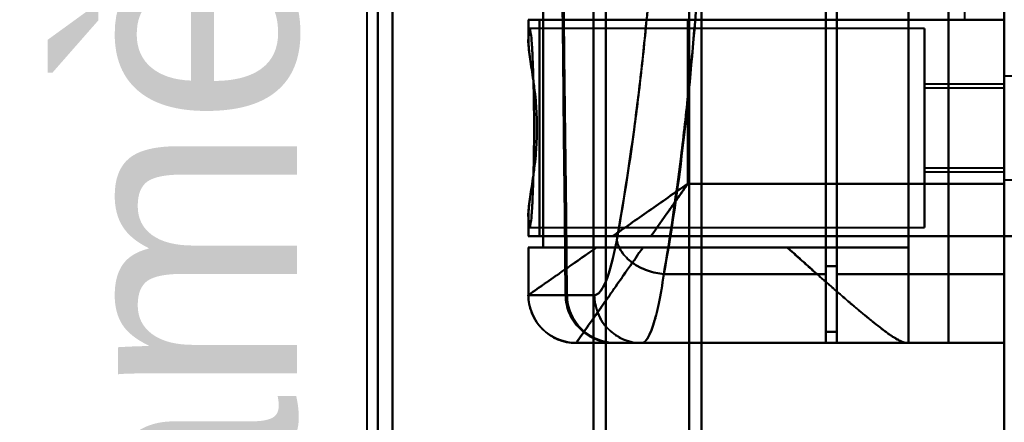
# Model space of a CAD drawing. Header units: millimetres. Extents: x -1087 to 1688, y -120 to 1046.
# Tile 28 of 78: x -647 to -585, y 799 to 824. Entities that reach past the tile are written whole.
import ezdxf

# ---------------------------------------------------------------- set-up
doc = ezdxf.new("R2010")
doc.units = ezdxf.units.MM
doc.layers.add('A-GENM', color=13, linetype='Continuous', lineweight=40)
doc.layers.add('G-IMPT', color=8, linetype='Continuous', lineweight=40)
doc.styles.add('Arial_1', font='arial.ttf', dxfattribs={"height": 14.6304})

# ---------------------------------------------------------------- blocks, each defined once
blk = doc.blocks.new('Souche connecteur circulaire R23 - Souche connecteur circulaire R23-755164-Arrière')
at = {"layer": 'A-GENM'}
blk.add_line((-625, 927.5), (-625, 770), dxfattribs=at)
blk = doc.blocks.new('NEXA 1000 CALQUES_dwg-755156-Arrière')
at = {"layer": 'G-IMPT'}
for p, q in [((-604, 616.883), (-604, 921.872)), ((-604, 921.872), (-604, 616.883)), ((-604.773, 617.429), (-604.773, 921.281)), ((-604.773, 921.281), (-604.773, 617.429)), ((-623.387, 617.839), (-623.387, 920.838)), ((-623.387, 920.838), (-623.387, 617.839)), ((-610, 617.839), (-610, 920.838)), ((-610, 920.838), (-610, 617.839)), ((-624.3, 618.386), (-624.3, 920.246)), ((-624.3, 920.246), (-624.3, 618.386)), ((-610.773, 618.386), (-610.773, 920.246)), ((-610.773, 920.246), (-610.773, 618.386)), ((-604, 604.872), (-604, 909.862)), ((-604, 909.862), (-604, 604.872)), ((-604.773, 605.464), (-604.773, 909.315)), ((-604.773, 909.315), (-604.773, 605.464)), ((-623.387, 605.907), (-623.387, 908.906)), ((-623.387, 908.906), (-623.387, 605.907)), ((-610, 605.907), (-610, 908.906)), ((-610, 908.906), (-610, 605.907)), ((-624.3, 606.498), (-624.3, 908.359)), ((-624.3, 908.359), (-624.3, 606.498)), ((-610.773, 606.498), (-610.773, 908.359)), ((-610.773, 908.359), (-610.773, 606.498)), ((-596.2, 808.194), (-596.2, 878.194)), ((-596.2, 878.194), (-596.2, 808.194)), ((-595.5, 878.194), (-595.5, 808.194)), ((-595.5, 808.194), (-595.5, 878.194)), ((-585, 878.194), (-585, 808.194)), ((-596.2, 877.713), (-596.2, 808.693)), ((-596.2, 808.693), (-596.2, 877.713)), ((-595.5, 808.693), (-595.5, 877.713)), ((-595.5, 877.713), (-595.5, 808.693)), ((-614.861, 824.172), (-614.861, 822.846)), ((-604.861, 824.172), (-614.861, 824.172)), ((-614.861, 824.172), (-604.861, 824.172)), ((-614.152, 824.172), (-614.857, 824.172)), ((-608.861, 824.172), (-604.861, 824.172)), ((-604.861, 824.172), (-608.861, 824.172)), ((-604.861, 824.172), (-600.861, 824.172)), ((-600.861, 824.172), (-604.861, 824.172)), ((-590, 823.622), (-614.77, 823.622)), ((-590, 817.372), (-590, 823.622)), ((-590, 823.622), (-590, 817.372)), ((-582.785, 820.622), (-585, 820.622)), ((-582.785, 820.622), (-585, 820.622)), ((-585, 820.622), (-585, 817.372)), ((-585, 817.372), (-585, 820.622)), ((-585, 820.622), (-585, 817.372)), ((-585, 817.372), (-585, 820.622)), ((-585, 820.122), (-590, 820.122)), ((-590, 820.122), (-590, 817.372)), ((-590, 817.372), (-590, 820.122)), ((-585, 819.872), (-590, 819.872)), ((-590, 817.372), (-590, 819.872)), ((-590, 819.872), (-590, 817.372)), ((-585, 820.187), (-585, 814.122)), ((-585, 817.372), (-585, 820.122)), ((-585, 820.122), (-585, 817.372)), ((-585, 817.372), (-585, 819.872)), ((-585, 819.872), (-585, 817.372)), ((-585, 818.997), (-585, 814.122)), ((-590, 814.872), (-590, 817.372)), ((-590, 817.372), (-590, 814.872)), ((-590, 811.122), (-590, 817.372)), ((-590, 817.372), (-590, 814.622)), ((-590, 817.372), (-590, 811.122)), ((-590, 814.622), (-590, 817.372)), ((-585, 817.372), (-585, 814.558)), ((-585, 814.872), (-585, 817.372)), ((-585, 814.122), (-585, 817.372)), ((-585, 817.372), (-585, 814.872)), ((-585, 817.372), (-585, 815.747)), ((-585, 814.622), (-585, 817.372)), ((-585, 814.122), (-585, 817.372)), ((-585, 817.372), (-585, 814.622)), ((-590, 814.872), (-585, 814.872)), ((-590, 814.622), (-585, 814.622)), ((-585, 814.122), (-582.785, 814.122)), ((-585, 814.122), (-582.785, 814.122)), ((-585, 813.872), (-585, 810.572)), ((-585, 810.572), (-585, 813.872)), ((-614.861, 811.898), (-614.861, 810.572)), ((-614.77, 811.122), (-590, 811.122)), ((-609.576, 810.572), (-614.861, 810.572)), ((-614.861, 810.572), (-609.576, 810.572)), ((-614.152, 810.572), (-614.857, 810.572)), ((-614.857, 810.572), (-614.152, 810.572)), ((-584.4, 810.572), (-585, 810.572)), ((-614.861, 809.872), (-614.861, 806.872)), ((-610.575, 809.872), (-614.861, 809.872)), ((-614.861, 809.872), (-610.575, 809.872)), ((-613.936, 809.872), (-614.857, 809.872)), ((-614.857, 809.872), (-613.936, 809.872)), ((-598.615, 809.872), (-591, 809.872)), ((-591, 809.872), (-598.615, 809.872)), ((-596.2, 808.693), (-596.2, 804.572)), ((-596.2, 804.572), (-596.2, 808.693)), ((-595.5, 804.572), (-595.5, 808.693)), ((-595.5, 808.693), (-595.5, 804.572)), ((-596.2, 803.872), (-596.2, 808.194)), ((-596.2, 808.194), (-596.2, 803.872)), ((-595.5, 808.194), (-595.5, 803.872)), ((-595.5, 803.872), (-595.5, 808.194)), ((-585, 808.194), (-585, 803.872)), ((-614.857, 806.872), (-614.86, 806.872)), ((-614.86, 806.872), (-614.857, 806.872)), ((-614.857, 806.872), (-612.52, 806.872)), ((-612.52, 806.872), (-614.857, 806.872)), ((-612.437, 806.872), (-610.72, 806.872)), ((-610.72, 806.872), (-612.437, 806.872)), ((-596.2, 804.572), (-595.5, 804.572)), ((-611.861, 803.872), (-611.858, 803.872)), ((-611.861, 803.872), (-611.858, 803.872)), ((-611.858, 803.872), (-611.861, 803.872)), ((-611.858, 803.872), (-609.465, 803.872)), ((-609.465, 803.872), (-611.858, 803.872)), ((-609.381, 803.872), (-607.755, 803.872)), ((-609.381, 803.872), (-607.755, 803.872)), ((-607.755, 803.872), (-609.381, 803.872)), ((-607.755, 803.872), (-596.2, 803.872)), ((-595.5, 803.872), (-585, 803.872)), ((-591, 803.872), (-591.17, 803.872)), ((-591.17, 803.872), (-591, 803.872))]:
    blk.add_line(p, q, dxfattribs=at)
at = {"layer": 'G-IMPT', "flags": 128}
for points in [[(-585, 972.772), (-585, 761.822), (-585, 550.872), (-585, 339.922), (-585, 128.972)], [(-591, 882.872), (-591, 863.122), (-591, 843.372), (-591, 823.622), (-591, 803.872)], [(-591, 803.872), (-591, 823.622), (-591, 843.372), (-591, 863.122), (-591, 882.872)], [(-588.509, 882.872), (-588.509, 863.122), (-588.509, 843.372), (-588.509, 823.622), (-588.509, 803.872)], [(-588.509, 803.872), (-588.509, 823.622), (-588.509, 843.372), (-588.509, 863.122), (-588.509, 882.872)], [(-585, 882.872), (-585, 863.122), (-585, 843.372), (-585, 823.622), (-585, 803.872)], [(-585, 810.572), (-585, 826.972), (-585, 843.372), (-585, 859.772), (-585, 876.172)], [(-585, 810.572), (-585, 826.972), (-585, 843.372), (-585, 859.772), (-585, 876.172)], [(-585, 810.572), (-585, 826.972), (-585, 843.372), (-585, 859.772), (-585, 876.172)], [(-585, 876.172), (-585, 859.772), (-585, 843.372), (-585, 826.972), (-585, 810.572)], [(-585, 872.872), (-585, 858.122), (-585, 843.372), (-585, 828.622), (-585, 813.872)], [(-585, 813.872), (-585, 828.622), (-585, 843.372), (-585, 858.122), (-585, 872.872)], [(-587.5, 862.572), (-587.5, 852.972), (-587.5, 843.372), (-587.5, 833.772), (-587.5, 824.172)], [(-612.738, 826.827), (-612.684, 821.838), (-612.63, 816.848), (-612.575, 811.86), (-612.52, 806.872)], [(-612.52, 806.872), (-612.575, 811.86), (-612.63, 816.848), (-612.684, 821.838), (-612.738, 826.827)], [(-612.437, 806.872), (-612.494, 811.877), (-612.549, 816.882), (-612.605, 821.888), (-612.659, 826.894)], [(-612.659, 826.894), (-612.605, 821.888), (-612.549, 816.882), (-612.494, 811.877), (-612.437, 806.872)], [(-595.5, 804.572), (-595.5, 810.153), (-595.5, 815.733), (-595.5, 821.314), (-595.5, 826.894)], [(-595.5, 826.894), (-595.5, 821.314), (-595.5, 815.733), (-595.5, 810.153), (-595.5, 804.572)], [(-595.5, 826.827), (-595.5, 821.089), (-595.5, 815.35), (-595.5, 809.611), (-595.5, 803.872)], [(-595.5, 803.872), (-595.5, 809.611), (-595.5, 815.35), (-595.5, 821.089), (-595.5, 826.827)], [(-613.936, 809.872), (-613.936, 813.622), (-613.936, 817.372), (-613.936, 821.122), (-613.936, 824.872)], [(-613.936, 824.872), (-613.936, 821.122), (-613.936, 817.372), (-613.936, 813.622), (-613.936, 809.872)], [(-591, 809.872), (-591, 813.622), (-591, 817.372), (-591, 821.122), (-591, 824.872)], [(-591, 824.872), (-591, 821.122), (-591, 817.372), (-591, 813.622), (-591, 809.872)], [(-614.857, 822.999), (-614.857, 823.292), (-614.857, 823.586), (-614.857, 823.879), (-614.857, 824.172)], [(-614.857, 824.172), (-614.857, 823.879), (-614.857, 823.586), (-614.857, 823.292), (-614.857, 822.999)], [(-587.5, 824.172), (-594.163, 824.172), (-600.826, 824.172), (-607.489, 824.172), (-614.152, 824.172)], [(-614.152, 824.172), (-614.152, 820.772), (-614.152, 817.372), (-614.152, 813.972), (-614.152, 810.572)], [(-614.152, 824.172), (-607.489, 824.172), (-600.826, 824.172), (-594.163, 824.172), (-587.5, 824.172)], [(-614.152, 810.572), (-614.152, 813.972), (-614.152, 817.372), (-614.152, 820.772), (-614.152, 824.172)], [(-587.5, 824.172), (-591.84, 824.172), (-596.18, 824.172), (-600.521, 824.172), (-604.861, 824.172)], [(-604.861, 824.172), (-604.861, 821.597), (-604.861, 819.022), (-604.861, 816.447), (-604.861, 813.872)], [(-604.861, 813.872), (-604.861, 816.447), (-604.861, 819.022), (-604.861, 821.597), (-604.861, 824.172)], [(-587.5, 824.172), (-586.875, 824.172), (-586.25, 824.172), (-585.625, 824.172), (-585, 824.172)], [(-585, 824.172), (-585.625, 824.172), (-586.25, 824.172), (-586.875, 824.172), (-587.5, 824.172)], [(-604.861, 813.872), (-599.896, 813.872), (-594.93, 813.872), (-589.965, 813.872), (-585, 813.872)], [(-585, 813.872), (-589.965, 813.872), (-594.93, 813.872), (-599.896, 813.872), (-604.861, 813.872)], [(-614.857, 810.572), (-614.857, 810.866), (-614.857, 811.159), (-614.857, 811.453), (-614.857, 811.746)], [(-614.857, 811.746), (-614.857, 811.453), (-614.857, 811.159), (-614.857, 810.866), (-614.857, 810.572)], [(-614.152, 810.572), (-606.864, 810.572), (-599.576, 810.572), (-592.288, 810.572), (-585, 810.572)], [(-585, 810.572), (-592.288, 810.572), (-599.576, 810.572), (-606.864, 810.572), (-614.152, 810.572)], [(-585, 810.572), (-590.543, 810.572), (-596.085, 810.572), (-601.628, 810.572), (-607.17, 810.572)], [(-607.17, 810.572), (-601.628, 810.572), (-596.085, 810.572), (-590.543, 810.572), (-585, 810.572)], [(-583, 810.572), (-583.5, 810.572), (-584, 810.572), (-584.5, 810.572), (-585, 810.572)], [(-585, 291.172), (-585, 421.022), (-585, 550.872), (-585, 680.722), (-585, 810.572)], [(-585, 810.572), (-584.5, 810.572), (-584, 810.572), (-583.5, 810.572), (-583, 810.572)], [(-614.857, 809.872), (-614.857, 809.122), (-614.857, 808.372), (-614.857, 807.622), (-614.857, 806.872)], [(-614.857, 806.872), (-614.857, 807.622), (-614.857, 808.372), (-614.857, 809.122), (-614.857, 809.872)], [(-591, 809.872), (-596.734, 809.872), (-602.468, 809.872), (-608.202, 809.872), (-613.936, 809.872)], [(-613.936, 809.872), (-608.202, 809.872), (-602.468, 809.872), (-596.734, 809.872), (-591, 809.872)], [(-598.615, 809.872), (-600.876, 809.872), (-603.138, 809.872), (-605.399, 809.872), (-607.661, 809.872)], [(-607.661, 809.872), (-605.399, 809.872), (-603.138, 809.872), (-600.876, 809.872), (-598.615, 809.872)], [(-591, 809.872), (-591, 808.372), (-591, 806.872), (-591, 805.372), (-591, 803.872)], [(-591, 803.872), (-591, 805.372), (-591, 806.872), (-591, 808.372), (-591, 809.872)], [(-595.5, 808.693), (-595.675, 808.693), (-595.85, 808.693), (-596.025, 808.693), (-596.2, 808.693)], [(-596.2, 808.693), (-596.025, 808.693), (-595.85, 808.693), (-595.675, 808.693), (-595.5, 808.693)], [(-596.2, 808.194), (-598.74, 808.194), (-601.28, 808.194), (-603.819, 808.194), (-606.359, 808.194)], [(-606.359, 808.194), (-603.819, 808.194), (-601.28, 808.194), (-598.74, 808.194), (-596.2, 808.194)], [(-595.5, 808.194), (-592.875, 808.194), (-590.25, 808.194), (-587.625, 808.194), (-585, 808.194)], [(-585, 808.194), (-587.625, 808.194), (-590.25, 808.194), (-592.875, 808.194), (-595.5, 808.194)], [(-596.2, 803.872), (-596.2, 804.047), (-596.2, 804.222), (-596.2, 804.397), (-596.2, 804.572)], [(-595.5, 804.572), (-595.675, 804.572), (-595.85, 804.572), (-596.025, 804.572), (-596.2, 804.572)], [(-596.2, 804.572), (-596.2, 804.397), (-596.2, 804.222), (-596.2, 804.047), (-596.2, 803.872)], [(-595.5, 804.572), (-595.675, 804.572), (-595.85, 804.572), (-596.025, 804.572), (-596.2, 804.572)], [(-596.2, 804.572), (-596.025, 804.572), (-595.85, 804.572), (-595.675, 804.572), (-595.5, 804.572)], [(-596.2, 804.572), (-596.025, 804.572), (-595.85, 804.572), (-595.675, 804.572), (-595.5, 804.572)], [(-611.861, 803.872), (-606.688, 803.872), (-601.515, 803.872), (-596.343, 803.872), (-591.17, 803.872)], [(-591.17, 803.872), (-596.343, 803.872), (-601.515, 803.872), (-606.688, 803.872), (-611.861, 803.872)], [(-611.858, 803.872), (-611.158, 803.872), (-609.873, 803.872), (-609.465, 803.872)], [(-595.5, 803.872), (-598.991, 803.872), (-602.483, 803.872), (-605.974, 803.872), (-609.465, 803.872)], [(-609.465, 803.872), (-605.974, 803.872), (-602.483, 803.872), (-598.991, 803.872), (-595.5, 803.872)], [(-596.2, 803.872), (-599.495, 803.872), (-602.791, 803.872), (-606.086, 803.872), (-609.381, 803.872)], [(-609.381, 803.872), (-606.086, 803.872), (-602.791, 803.872), (-599.495, 803.872), (-596.2, 803.872)], [(-596.2, 803.872), (-599.089, 803.872), (-601.977, 803.872), (-604.866, 803.872), (-607.755, 803.872)], [(-607.755, 803.872), (-604.866, 803.872), (-601.977, 803.872), (-599.089, 803.872), (-596.2, 803.872)], [(-585, 803.872), (-587.625, 803.872), (-590.25, 803.872), (-592.875, 803.872), (-595.5, 803.872)], [(-595.5, 803.872), (-592.875, 803.872), (-590.25, 803.872), (-587.625, 803.872), (-585, 803.872)], [(-591, 803.872), (-590.377, 803.872), (-589.754, 803.872), (-589.131, 803.872), (-588.509, 803.872)], [(-588.509, 803.872), (-589.131, 803.872), (-589.754, 803.872), (-590.377, 803.872), (-591, 803.872)], [(-588.509, 803.872), (-587.631, 803.872), (-586.754, 803.872), (-585.877, 803.872), (-585, 803.872)], [(-585, 803.872), (-585.877, 803.872), (-586.754, 803.872), (-587.631, 803.872), (-588.509, 803.872)]]:
    blk.add_lwpolyline(points, dxfattribs=at)
at = {"layer": 'G-IMPT'}
blk.add_arc((-611.861, 806.872), 3, 180, 270, dxfattribs=at)
for centre, ratio in [((-611.858, 806.872), 0.999612), ((-611.858, 806.872), 0.999612), ((-607.755, 806.872), 0.988401)]:
    blk.add_ellipse(centre, major_axis=(0, 3), ratio=ratio, start_param=1.570796, end_param=3.141593, dxfattribs=at)
for points in [[(-606.163, 878.194), (-605.333, 873.509), (-604.098, 862.39), (-603.306, 842.922), (-604.236, 823.567), (-605.514, 812.718), (-606.359, 808.194)], [(-604.861, 813.872), (-605.27, 813.585), (-606.088, 813.014), (-607.297, 812.167), (-608.469, 811.346), (-609.215, 810.826), (-609.576, 810.572)], [(-609.576, 810.572), (-609.205, 810.572), (-608.423, 810.572), (-607.59, 810.572), (-607.17, 810.572)], [(-614.861, 806.872), (-614.861, 806.872), (-614.073, 807.424), (-611.892, 808.951), (-610.575, 809.872)], [(-610.575, 809.872), (-611.233, 809.406), (-612.439, 808.575), (-613.811, 807.613), (-614.667, 807.006), (-614.861, 806.874), (-614.861, 806.872)], [(-607.661, 809.872), (-608.28, 808.987), (-609.441, 807.329), (-610.8, 805.388), (-611.663, 804.154), (-611.861, 803.872), (-611.861, 803.872)], [(-610.72, 806.872), (-610.474, 806.878), (-609.978, 807.484), (-609.515, 809.222), (-609.313, 810.33)], [(-609.313, 810.33), (-609.514, 809.221), (-609.976, 807.488), (-610.479, 806.872), (-610.72, 806.872)], [(-609.313, 810.33), (-609.272, 810.092), (-609.058, 809.58), (-608.382, 808.868), (-607.396, 808.379), (-606.688, 808.224), (-606.359, 808.194)], [(-606.359, 808.194), (-606.688, 808.224), (-607.396, 808.379), (-608.382, 808.868), (-609.058, 809.58), (-609.272, 810.092), (-609.313, 810.33)], [(-606.359, 808.194), (-606.459, 807.512), (-606.67, 806.28), (-607.024, 804.905), (-607.39, 804.065), (-607.633, 803.872), (-607.755, 803.872)], [(-607.755, 803.872), (-607.635, 803.872), (-607.387, 804.068), (-607.025, 804.903), (-606.67, 806.284), (-606.459, 807.504), (-606.359, 808.194)], [(-611.861, 803.872), (-612.214, 803.872), (-612.988, 804.025), (-614.049, 804.684), (-614.708, 805.745), (-614.861, 806.519), (-614.861, 806.872)], [(-612.52, 806.872), (-612.514, 806.666), (-612.467, 806.266), (-612.296, 805.718), (-612.004, 805.194), (-611.624, 804.735), (-611.159, 804.364), (-610.628, 804.081), (-610.075, 803.917), (-609.673, 803.875), (-609.465, 803.872)], [(-609.465, 803.872), (-609.861, 803.872), (-610.654, 804.029), (-611.665, 804.695), (-612.348, 805.691), (-612.515, 806.478), (-612.52, 806.872)], [(-609.381, 803.872), (-609.589, 803.875), (-609.991, 803.917), (-610.544, 804.081), (-611.075, 804.364), (-611.541, 804.735), (-611.921, 805.193), (-612.213, 805.718), (-612.384, 806.266), (-612.431, 806.666), (-612.437, 806.872)], [(-612.437, 806.872), (-612.432, 806.478), (-612.265, 805.691), (-611.581, 804.695), (-610.57, 804.029), (-609.778, 803.872), (-609.381, 803.872)], [(-610.72, 806.872), (-610.72, 806.519), (-610.569, 805.745), (-609.918, 804.684), (-608.869, 804.025), (-608.104, 803.872), (-607.755, 803.872)]]:
    blk.add_open_spline(points, degree=3, dxfattribs=at)
for points, knots in [([(-606.359, 808.194), (-605.975, 810.464), (-605.425, 814.199), (-604.8, 819.659), (-604.25, 825.525), (-603.759, 833.186), (-603.528, 842.96), (-603.688, 852.619), (-604.135, 860.496), (-604.644, 866.359), (-605.251, 872.031), (-605.787, 875.859), (-606.163, 878.194)], [0, 0, 0, 0, 0.125, 0.1875, 0.25, 0.375, 0.5, 0.625, 0.75, 0.8125, 0.875, 1, 1, 1, 1]), ([(-609.313, 810.33), (-608.913, 812.578), (-608.354, 816.125), (-607.729, 821.219), (-607.329, 825.194), (-606.998, 829.433), (-606.743, 833.911), (-606.576, 838.488), (-606.507, 842.986), (-606.542, 847.492), (-606.675, 852.091), (-606.898, 856.607), (-607.201, 860.898), (-607.578, 864.942), (-608.176, 870.147), (-608.722, 873.801), (-609.115, 876.13)], [0, 0, 0, 0, 0.125, 0.1875, 0.25, 0.3125, 0.375, 0.4375, 0.5, 0.5625, 0.625, 0.6875, 0.75, 0.8125, 0.875, 1, 1, 1, 1]), ([(-609.115, 876.13), (-608.737, 873.94), (-608.197, 870.349), (-607.585, 865.024), (-607.072, 859.515), (-606.62, 852.101), (-606.458, 843.006), (-606.692, 833.803), (-607.188, 826.594), (-607.743, 821.085), (-608.374, 815.96), (-608.927, 812.457), (-609.313, 810.33)], [0, 0, 0, 0, 0.125, 0.1875, 0.25, 0.375, 0.5, 0.625, 0.75, 0.8125, 0.875, 1, 1, 1, 1]), ([(-614.498, 817.372), (-614.499, 817.904), (-614.508, 818.964), (-614.534, 820.444), (-614.582, 821.71), (-614.637, 822.71), (-614.699, 823.392), (-614.781, 823.778), (-614.828, 823.454), (-614.857, 822.999)], [0, 0, 0, 0, 0.125, 0.25, 0.375, 0.5, 0.625, 0.75, 1, 1, 1, 1]), ([(-614.857, 822.999), (-614.839, 823.176), (-614.802, 823.428), (-614.755, 823.485), (-614.718, 823.376), (-614.69, 823.217), (-614.668, 823.021), (-614.651, 822.825), (-614.638, 822.661), (-614.626, 822.467), (-614.609, 822.16), (-614.58, 821.514), (-614.549, 820.582), (-614.524, 819.572), (-614.509, 818.807), (-614.5, 818.055), (-614.496, 817.372), (-614.5, 816.69), (-614.509, 815.938), (-614.524, 815.173), (-614.549, 814.163), (-614.58, 813.231), (-614.609, 812.585), (-614.626, 812.277), (-614.638, 812.084), (-614.651, 811.92), (-614.668, 811.723), (-614.69, 811.527), (-614.718, 811.368), (-614.755, 811.26), (-614.802, 811.317), (-614.839, 811.569), (-614.857, 811.746)], [0, 0, 0, 0, 0.0625, 0.125, 0.15625, 0.1875, 0.21875, 0.234375, 0.25, 0.265625, 0.28125, 0.3125, 0.375, 0.40625, 0.4375, 0.46875, 0.5, 0.53125, 0.5625, 0.59375, 0.625, 0.6875, 0.71875, 0.734375, 0.75, 0.765625, 0.78125, 0.8125, 0.84375, 0.875, 0.9375, 1, 1, 1, 1]), ([(-614.857, 811.746), (-614.872, 812.04), (-614.823, 812.546), (-614.7, 813.355), (-614.597, 814.019), (-614.493, 814.781), (-614.4, 815.633), (-614.335, 816.52), (-614.309, 817.374), (-614.335, 818.226), (-614.422, 819.41), (-614.562, 820.506), (-614.7, 821.389), (-614.823, 822.198), (-614.872, 822.704), (-614.857, 822.999)], [0, 0, 0, 0, 0.125, 0.1875, 0.25, 0.3125, 0.375, 0.4375, 0.5, 0.5625, 0.625, 0.75, 0.8125, 0.875, 1, 1, 1, 1]), ([(-614.857, 822.999), (-614.857, 822.87), (-614.849, 822.65), (-614.821, 822.307), (-614.793, 822.026), (-614.754, 821.726), (-614.703, 821.409), (-614.647, 821.072), (-614.596, 820.714), (-614.545, 820.332), (-614.471, 819.797), (-614.406, 819.235), (-614.366, 818.668), (-614.334, 818.094), (-614.321, 817.66), (-614.318, 817.372)], [0, 0, 0, 0, 0.125, 0.1875, 0.25, 0.3125, 0.375, 0.4375, 0.5, 0.5625, 0.625, 0.75, 0.8125, 0.875, 1, 1, 1, 1]), ([(-614.318, 817.372), (-614.321, 817.085), (-614.334, 816.651), (-614.366, 816.076), (-614.406, 815.509), (-614.471, 814.947), (-614.545, 814.412), (-614.596, 814.03), (-614.648, 813.672), (-614.703, 813.335), (-614.754, 813.018), (-614.793, 812.719), (-614.821, 812.438), (-614.848, 812.095), (-614.857, 811.875), (-614.857, 811.746)], [0, 0, 0, 0, 0.125, 0.1875, 0.25, 0.375, 0.4375, 0.5, 0.5625, 0.625, 0.6875, 0.75, 0.8125, 0.875, 1, 1, 1, 1]), ([(-614.857, 811.746), (-614.828, 811.291), (-614.781, 810.967), (-614.699, 811.352), (-614.637, 812.035), (-614.582, 813.035), (-614.534, 814.301), (-614.508, 815.781), (-614.499, 816.84), (-614.498, 817.372)], [0, 0, 0, 0, 0.25, 0.375, 0.5, 0.625, 0.75, 0.875, 1, 1, 1, 1]), ([(-609.576, 810.572), (-608.854, 811.077), (-607.7, 811.885), (-606.088, 813.013), (-605.27, 813.586), (-604.861, 813.872)], [0, 0, 0, 0, 0.5, 0.75, 1, 1, 1, 1]), ([(-607.17, 810.572), (-606.799, 811.101), (-606.228, 811.918), (-605.449, 813.032), (-605.057, 813.592), (-604.861, 813.872)], [0, 0, 0, 0, 0.5, 0.75, 1, 1, 1, 1]), ([(-604.861, 813.872), (-605.057, 813.592), (-605.449, 813.032), (-606.228, 811.919), (-606.8, 811.102), (-607.17, 810.573)], [0, 0, 0, 0, 0.25, 0.5, 1, 1, 1, 1]), ([(-607.17, 810.572), (-607.377, 810.569), (-607.694, 810.573), (-608.106, 810.573), (-608.411, 810.572), (-608.712, 810.573), (-609.105, 810.572), (-609.393, 810.574), (-609.576, 810.572)], [0, 0, 0, 0, 0.25, 0.375, 0.5, 0.625, 0.75, 1, 1, 1, 1]), ([(-611.861, 803.872), (-611.853, 803.872), (-611.708, 804.084), (-611.223, 804.771), (-610.733, 805.476), (-610.117, 806.358), (-609.15, 807.744), (-608.297, 808.987), (-607.661, 809.872)], [0, 0, 0, 0, 0.25, 0.375, 0.5, 0.625, 0.75, 1, 1, 1, 1]), ([(-610.575, 809.872), (-610.363, 809.875), (-610.026, 809.872), (-609.613, 809.872), (-609.373, 809.873), (-609.189, 809.872), (-609.003, 809.872), (-608.816, 809.873), (-608.627, 809.874), (-608.243, 809.872), (-607.916, 809.869), (-607.661, 809.872)], [0, 0, 0, 0, 0.25, 0.375, 0.4375, 0.5, 0.5625, 0.625, 0.6875, 0.75, 1, 1, 1, 1]), ([(-607.661, 809.872), (-607.922, 809.872), (-608.436, 809.872), (-609.448, 809.872), (-610.145, 809.872), (-610.575, 809.872)], [0, 0, 0, 0, 0.25, 0.5, 1, 1, 1, 1]), ([(-591.17, 803.872), (-591.268, 803.889), (-591.475, 803.969), (-591.86, 804.185), (-592.198, 804.398), (-592.587, 804.679), (-593.023, 805.025), (-593.496, 805.411), (-593.996, 805.815), (-594.508, 806.236), (-595.033, 806.69), (-595.574, 807.168), (-596.143, 807.666), (-596.738, 808.183), (-597.552, 808.903), (-598.186, 809.476), (-598.615, 809.872)], [0, 0, 0, 0, 0.125, 0.1875, 0.25, 0.3125, 0.375, 0.4375, 0.5, 0.5625, 0.625, 0.6875, 0.75, 0.8125, 0.875, 1, 1, 1, 1]), ([(-598.615, 809.872), (-598.177, 809.486), (-597.328, 808.729), (-596.135, 807.65), (-595.204, 806.845), (-594.499, 806.247), (-593.997, 805.814), (-593.506, 805.401), (-593.028, 805.021), (-592.584, 804.685), (-592.197, 804.4), (-591.87, 804.171), (-591.492, 803.945), (-591.28, 803.872), (-591.17, 803.872)], [0, 0, 0, 0, 0.125, 0.25, 0.375, 0.4375, 0.5, 0.5625, 0.625, 0.6875, 0.75, 0.8125, 0.875, 1, 1, 1, 1])]:
    blk.add_open_spline(points, degree=3, knots=knots, dxfattribs=at)

msp = doc.modelspace()

# ---------------------------------------------------------------- linework, layer by layer
at = {"color": 94, "lineweight": 30}
for p, q in [((-625, 612.5), (-625, 927.5)), ((-625, 927.5), (-625, 612.5))]:
    msp.add_line(p, q, dxfattribs=at)
at = {"color": 1, "lineweight": 30}
msp.add_line((-625, 612.5), (-625, 927.5), dxfattribs=at)

# ---------------------------------------------------------------- block references
at = {"layer": 'A-GENM'}
msp.add_blockref('Souche connecteur circulaire R23 - Souche connecteur circulaire R23-755164-Arrière', (0, 0), dxfattribs=at)
at = {"layer": 'G-IMPT'}
msp.add_blockref('NEXA 1000 CALQUES_dwg-755156-Arrière', (0, 0), dxfattribs=at)

# ---------------------------------------------------------------- texts
at = {"color": 5, "lineweight": 30, "insert": (-643.994, 811.336), "char_height": 14.6304, "width": 99.20583, "attachment_point": 2, "rotation": 90, "line_spacing_factor": 0.941778, "style": 'Arial_1', "bg_fill": 3, "box_fill_scale": 1.25, "bg_fill_color": 256, "bg_fill_true_color": 13158600, "bg_fill_transparency": 0}
msp.add_mtext('Diamètre', dxfattribs=at)

doc.saveas('drawing.dxf')
